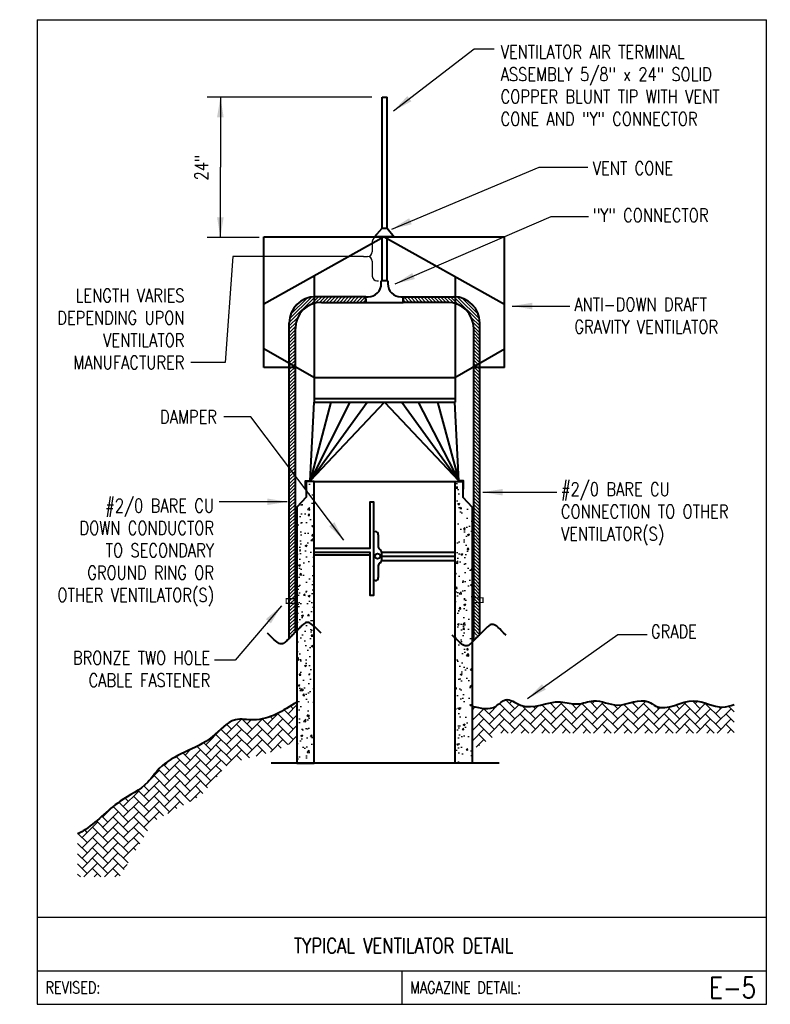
# Model space of a CAD drawing. Header units: inches. Extents: x -601.48 to -594.47, y 176.94 to 186.13.
import ezdxf
from ezdxf.enums import TextEntityAlignment as Align

# ---------------------------------------------------------------- set-up
doc = ezdxf.new("R2010")
doc.units = ezdxf.units.IN
doc.header["$MEASUREMENT"] = 0
doc.linetypes.add('HIDDEN', pattern=[0.375, 0.25, -0.125])
for name, color, linetype in [('E-ANNO-TEXT', 3, 'Continuous'), ('E-DETL', 2, 'Continuous'), ('E-DETL-FINE', 8, 'Continuous'), ('E-DETL-TEXT', 3, 'Continuous')]:
    doc.layers.add(name, color=color, linetype=linetype)
for name, color, linetype, lineweight in [('E-DETL-COND', 4, 'Continuous', 40), ('E-ELEC-LABEL', 7, 'HIDDEN', 25), ('E-ELEC-WIRE', 7, 'Continuous', 25)]:
    doc.layers.add(name, color=color, linetype=linetype, lineweight=lineweight)
doc.styles.add('Arial8', font='arial.ttf', dxfattribs={"height": 0.125})
doc.styles.add('romans', font='romans.shx', dxfattribs={"width": 0.8})
doc.styles.get("Standard").update_dxf_attribs({"font": 'romans.shx', "width": 0.8, "height": 0.125})
doc.dimstyles.new('3-16to1Dim8', dxfattribs={"dimtxt": 12, "dimasz": 0.0625, "dimexe": 0.0625, "dimexo": 0.0625, "dimgap": 0.03125, "dimtad": 1, "dimdec": 4, "dimlfac": 64, "dimzin": 3, "dimdsep": 46, "dimlunit": 4, "dimtxsty": 'Arial8', "dimcen": 0.09375, "dimclrd": 256, "dimclrt": 256, "dimadec": 0, "dimazin": 1, "dimtfac": 1, "dimtdec": 4, "dimtofl": 0, "dimtmove": 0, "dimatfit": 3, "dimfxl": 1, "dimfrac": 1, "dimtolj": 1, "dimtzin": 0, "dimlwd": -1, "dimarcsym": 0})

# ---------------------------------------------------------------- blocks, each defined once
blk = doc.blocks.new('BREAK')
at = {"color": 0, "linetype": 'Continuous', "lineweight": -2}
blk.add_lwpolyline([(0, 0.0625), (-0.0055, 0.057), (-0.0103, 0.0521), (-0.0144, 0.0479), (-0.0177, 0.0441), (-0.0205, 0.0408), (-0.0225, 0.0378), (-0.0239, 0.0351), (-0.0247, 0.0326), (-0.0249, 0.0302), (-0.0246, 0.0279), (-0.0238, 0.0257), (-0.0226, 0.0236), (-0.0211, 0.0216), (-0.0194, 0.0196), (-0.0176, 0.0176), (-0.0156, 0.0156), (-0.0137, 0.0137), (-0.0117, 0.0117), (-0.0098, 0.0098), (-0.0078, 0.0078), (-0.0059, 0.0059), (-0.0039, 0.0039), (-0.002, 0.002), (0, 0), (0.002, -0.002), (0.0039, -0.0039), (0.0059, -0.0059), (0.0078, -0.0078), (0.0098, -0.0098), (0.0117, -0.0117), (0.0137, -0.0137), (0.0156, -0.0156), (0.0176, -0.0176), (0.0194, -0.0196), (0.0211, -0.0216), (0.0226, -0.0236), (0.0238, -0.0257), (0.0246, -0.0279), (0.0249, -0.0302), (0.0247, -0.0326), (0.0239, -0.0351), (0.0225, -0.0378), (0.0205, -0.0408), (0.0177, -0.0441), (0.0144, -0.0479), (0.0103, -0.0521), (0.0055, -0.057), (0, -0.0625)], dxfattribs=at)

msp = doc.modelspace()

# ---------------------------------------------------------------- hatches: boundary and pattern name
at = {"layer": 'E-DETL-FINE', "ltscale": 100}
h = msp.add_hatch(dxfattribs=at)
h.set_pattern_fill('ANSI31', color=256, scale=0.177119, style=0)
h.set_pattern_definition([(45, (-591.395275, 184.036448), (-0.01565523, 0.01565523), [])])
edge = h.paths.add_edge_path()
edge.add_line((-598.2448, 183.5393), (-598.716, 183.5393))
edge.add_arc((-598.716, 183.2964), 0.2429, 90, 180)
edge.add_line((-598.9589, 183.2964), (-598.9589, 180.3819))
edge.add_line((-598.9589, 180.3819), (-598.902, 180.3819))
edge.add_line((-598.902, 180.3819), (-598.902, 183.2447))
edge.add_arc((-598.6591, 183.2447), 0.2429, 90, 180, ccw=False)
edge.add_line((-598.6591, 183.4876), (-598.2448, 183.4876))
edge.add_line((-598.2448, 183.4876), (-598.2448, 183.5393))
h = msp.add_hatch(dxfattribs=at)
h.set_pattern_fill('ANSI31', color=256, scale=0.177119, style=0)
h.set_pattern_definition([(135, (-604.744003, 184.036448), (0.01565523, 0.01565523), [])])
edge = h.paths.add_edge_path()
edge.add_line((-597.8945, 183.5393), (-597.4232, 183.5393))
edge.add_arc((-597.4232, 183.2964), 0.2429, 0, 90, ccw=False)
edge.add_line((-597.1803, 183.2964), (-597.1803, 180.3819))
edge.add_line((-597.1803, 180.3819), (-597.2373, 180.3819))
edge.add_line((-597.2373, 180.3819), (-597.2373, 183.2447))
edge.add_arc((-597.4802, 183.2447), 0.2429, 0, 90)
edge.add_line((-597.4802, 183.4876), (-597.8945, 183.4876))
edge.add_line((-597.8945, 183.4876), (-597.8945, 183.5393))
h = msp.add_hatch(dxfattribs=at)
h.set_pattern_fill('AR-CONC', color=256, scale=0.025303, style=0)
h.set_pattern_definition([(50, (-591.39527, 184.03645), (0.181486, -0.015878), [0.018977, -0.208747]), (355, (-591.39527, 184.03645), (-0.0351078, 0.1903247), [0.0151816, -0.1669976]), (100.4514, (-591.38015, 184.03512), (0.1463783, 0.1744466), [0.016128, -0.1774077]), (46.1842, (-591.39527, 184.08705), (0.2700405, -0.041881), [0.0284655, -0.3131205]), (96.6356, (-591.37277, 184.08356), (0.2364946, 0.246478), [0.024192, -0.2661114]), (351.1842, (-591.39527, 184.08705), (0.236494, 0.246478), [0.022772, -0.250496]), (21, (-591.36997, 184.0744), (0.1510334, -0.1018733), [0.018977, -0.208747]), (326, (-591.36997, 184.0744), (0.0615653, 0.1834823), [0.0151816, -0.1669976]), (71.4514, (-591.35739, 184.06591), (0.2125987, 0.0816088), [0.016128, -0.1774077]), (37.5, (-591.395275, 184.03645), (0.00307677, 0.08423103), [0, -0.1649734, 0, -0.1695279, 0, -0.1676302]), (7.5, (-591.395275, 184.03645), (0.0665636, 0.0997967), [0, -0.0966562, 0, -0.161178, 0, -0.0638892]), (327.5, (-591.4517, 184.03645), (0.1350713, -0.005707), [0, -0.0632567, 0, -0.1973608, 0, -0.2618826]), (317.5, (-591.477, 184.03645), (0.1475617, 0.0253292), [0, -0.0822337, 0, -0.1310678, 0, -0.1859746])])
h.paths.add_polyline_path([(-598.7272, 179.1875), (-598.7272, 181.8171), (-598.8008, 181.8171), (-598.8008, 181.6696), (-598.8868, 181.5762), (-598.8868, 179.1875)])
h.paths.add_polyline_path([(-597.4121, 181.8171), (-597.4121, 179.1875), (-597.2524, 179.1875), (-597.2524, 181.5762), (-597.3384, 181.6696), (-597.3384, 181.8171)])
h = msp.add_hatch(dxfattribs=at)
h.set_pattern_fill('AR-HBONE', color=256, scale=0.017, style=0)
h.set_pattern_definition([(45, (-606.71098, 151.375), (8e-18, 0.09616652), [0.204, -0.068]), (135, (-606.6629, 151.42308), (8e-18, 0.09616652), [0.204, -0.068])])
edge = h.paths.add_edge_path()
edge.add_line((-594.8047, 179.7348), (-594.8047, 179.4688))
edge.add_line((-594.8047, 179.4688), (-596.9922, 179.4688))
edge.add_line((-596.9922, 179.4688), (-597.2524, 179.3128))
edge.add_line((-597.2524, 179.3128), (-597.2524, 179.7202))
edge.add_spline(control_points=[(-597.2524, 179.7202), (-597.1728, 179.7), (-597.0551, 179.6702), (-596.9322, 179.8179), (-596.7264, 179.6473), (-596.4973, 179.8034), (-596.2699, 179.718), (-596.093, 179.8027), (-595.8775, 179.6758), (-595.6621, 179.8155), (-595.4596, 179.6487), (-595.2025, 179.8478), (-594.9669, 179.6829), (-594.8412, 179.7231), (-594.8047, 179.7348)], knot_values=[0, 0, 0, 0, 43.031553, 63.548097, 91.749033, 164.064467, 194.654649, 223.67462, 267.962987, 323.273306, 338.566066, 407.517924, 459.988635, 481.42544, 481.42544, 481.42544, 481.42544], degree=3, periodic=0)
h = msp.add_hatch(dxfattribs=at)
h.set_pattern_fill('AR-HBONE', color=256, scale=0.017, style=0)
h.set_pattern_definition([(45, (-606.66325, 151.375), (8e-18, 0.09616652), [0.204, -0.068]), (135, (-606.615164, 151.42308), (8e-18, 0.09616652), [0.204, -0.068])])
edge = h.paths.add_edge_path()
edge.add_line((-600.9344, 178.5267), (-600.9344, 178.1256))
edge.add_line((-600.9344, 178.1256), (-600.5434, 178.1256))
edge.add_line((-600.5434, 178.1256), (-600.2257, 178.6466))
edge.add_line((-600.2257, 178.6466), (-599.7859, 178.8827))
edge.add_line((-599.7859, 178.8827), (-599.5253, 179.1839))
edge.add_line((-599.5253, 179.1839), (-599.0773, 179.3061))
edge.add_line((-599.0773, 179.3061), (-598.8868, 179.404))
edge.add_spline(control_points=[(-598.8868, 179.7597), (-599.0156, 179.676), (-599.1935, 179.5603), (-599.5045, 179.6228), (-599.7378, 179.322), (-600.1021, 179.2644), (-600.3005, 178.9588), (-600.5898, 178.829), (-600.7744, 178.6148), (-600.917, 178.5354), (-600.9344, 178.5267)], knot_values=[0, 0, 0, 0, 84.33467, 116.5861, 168.182097, 278.784158, 311.078845, 371.058868, 456.070341, 467.531713, 467.531713, 467.531713, 467.531713], degree=3, periodic=0)

# ---------------------------------------------------------------- linework, layer by layer
at = {"layer": 'E-ANNO-TEXT', "ltscale": 100}
for p, q in [((-598.1892, 185.4021), (-599.7256, 185.4021)), ((-599.2409, 184.094), (-599.7256, 184.094)), ((-598.1839, 184.0596), (-598.1839, 183.9594)), ((-598.2644, 183.9155), (-598.2278, 183.9155)), ((-598.1839, 183.8715), (-598.1839, 183.7312)), ((-598.1399, 183.6873), (-598.1261, 183.6873))]:
    msp.add_line(p, q, dxfattribs=at)
msp.add_lwpolyline([(-598.2644, 183.9155), (-599.4857, 183.9155), (-599.5586, 182.9272), (-599.8783, 182.9272)], dxfattribs=at)
for centre, start, end in [((-598.1399, 184.0565), 90, 180), ((-598.2278, 183.9594), 270, 0), ((-598.2278, 183.8715), 0, 90), ((-598.1399, 183.7312), 180, 270)]:
    msp.add_arc(centre, 0.0439, start, end, dxfattribs=at)
at = {"layer": 'E-DETL'}
for p, q in [((-601.3125, 186.125), (-601.3125, 176.9375)), ((-601.3125, 186.125), (-594.503, 186.125)), ((-594.503, 176.9375), (-594.503, 186.125)), ((-601.3125, 177.75), (-594.503, 177.75)), ((-601.3125, 177.25), (-594.503, 177.25)), ((-597.9077, 177.25), (-597.9077, 176.9375)), ((-601.3125, 176.9375), (-594.503, 176.9375))]:
    msp.add_line(p, q, dxfattribs=at)
at = {"layer": 'E-DETL-COND', "ltscale": 100}
for p, q in [((-598.0925, 184.1798), (-598.0925, 185.4021)), ((-598.046, 184.1798), (-598.046, 185.4021)), ((-599.195, 182.8805), (-599.195, 184.1004)), ((-599.195, 184.1004), (-598.1189, 184.1004)), ((-598.1189, 184.1004), (-596.9496, 184.1004)), ((-598.0925, 183.6873), (-598.0925, 184.1004)), ((-598.046, 183.6873), (-598.046, 184.1004)), ((-598.2448, 183.5393), (-598.716, 183.5393)), ((-598.6591, 183.4876), (-598.2448, 183.4876)), ((-598.2448, 183.4876), (-598.2448, 183.5393)), ((-597.8945, 183.5393), (-597.4232, 183.5393)), ((-597.4802, 183.4876), (-597.8945, 183.4876)), ((-598.9589, 180.3578), (-598.9589, 183.2964)), ((-597.1803, 180.3869), (-597.1803, 183.2964)), ((-598.902, 180.4087), (-598.902, 183.2447)), ((-597.2373, 180.3315), (-597.2373, 183.2447)), ((-598.7272, 182.5905), (-597.4121, 182.5905)), ((-598.7272, 182.5573), (-597.4121, 182.5573)), ((-598.7272, 181.8171), (-597.4121, 181.8171)), ((-598.7272, 179.1875), (-598.7272, 181.8171)), ((-597.4121, 181.8171), (-597.4121, 179.1875)), ((-598.1276, 181.3174), (-598.1276, 181.2059)), ((-598.0974, 181.1564), (-598.0974, 181.0798)), ((-598.1276, 181.0303), (-598.1276, 180.921)), ((-598.1579, 180.8907), (-598.1727, 180.8907)), ((-596.9982, 179.1875), (-599.1264, 179.1875))]:
    msp.add_line(p, q, dxfattribs=at)
at = {"layer": 'E-DETL-COND'}
for p, q in [((-598.0925, 185.4021), (-598.046, 185.4021)), ((-598.8922, 182.8805), (-599.195, 182.8805)), ((-596.9496, 182.8805), (-597.2524, 182.8805)), ((-598.73, 182.7869), (-597.4145, 182.7869))]:
    msp.add_line(p, q, dxfattribs=at)
at = {"layer": 'E-DETL-COND', "linetype": 'Continuous'}
for p, q in [((-596.9496, 182.8805), (-596.9496, 184.1004)), ((-598.73, 182.7869), (-599.195, 183.0553)), ((-597.4145, 182.7869), (-596.9496, 183.0553))]:
    msp.add_line(p, q, dxfattribs=at)
at = {"layer": 'E-DETL-COND', "ltscale": 100}
for points in [[(-598.0925, 184.1798), (-598.046, 184.1798), (-597.9809, 184.1004), (-598.1637, 184.1004), (-598.0925, 184.1798)], [(-598.0723, 184.1004), (-599.195, 183.4718)], [(-598.0723, 184.1004), (-596.9496, 183.4711)], [(-598.7272, 183.7337), (-598.7272, 182.5573)], [(-598.0393, 183.6873), (-598.1, 183.6873)], [(-597.4117, 183.7301), (-597.4117, 182.5573)], [(-598.2448, 183.5179), (-598.2448, 183.4876)], [(-598.2448, 183.4876), (-597.8945, 183.4876)], [(-597.8945, 183.5393), (-597.8945, 183.4876)], [(-597.8945, 183.4876), (-597.8945, 183.5393)], [(-598.7627, 181.8225), (-598.7272, 182.5573)], [(-598.0696, 182.5573), (-598.7627, 181.8225), (-598.2316, 182.5573)], [(-598.3947, 182.5573), (-598.7627, 181.8225)], [(-598.5705, 182.5573), (-598.7627, 181.8225)], [(-598.0696, 182.5573), (-597.3766, 181.8225)], [(-597.9071, 182.5573), (-597.3766, 181.8225)], [(-597.7549, 182.5573), (-597.3766, 181.8225)], [(-597.5755, 182.5573), (-597.3752, 181.8225)], [(-597.3766, 181.8225), (-597.4121, 182.5573)], [(-598.8063, 181.7434), (-598.8063, 181.8225), (-598.7627, 181.8225)], [(-597.333, 181.7434), (-597.333, 181.8225), (-597.3766, 181.8225)], [(-598.7272, 181.8171), (-598.8008, 181.8171), (-598.8008, 181.6696), (-598.8868, 181.5762), (-598.8868, 179.1875)], [(-597.4121, 181.8171), (-597.3384, 181.8171), (-597.3384, 181.6696), (-597.2524, 181.5762), (-597.2524, 179.1875)], [(-598.7288, 181.1928), (-598.2026, 181.1928), (-598.2026, 181.6249), (-598.1727, 181.6249), (-598.1727, 180.7507), (-598.2026, 180.7507), (-598.2026, 181.1538), (-598.7272, 181.1538)], [(-598.7272, 181.131), (-598.2026, 181.131)], [(-598.0974, 181.1564), (-597.4121, 181.1564)], [(-598.0974, 181.1181), (-597.4121, 181.1181)], [(-598.0974, 181.0798), (-597.4121, 181.0798)], [(-598.8868, 179.1875), (-598.7272, 179.1875)], [(-597.2524, 179.1875), (-597.4121, 179.1875)]]:
    msp.add_lwpolyline(points, dxfattribs=at)
for points in [[(-598.2448, 183.5393), (-598.2215, 183.5393, 0.414214), (-598.1, 183.6608), (-598.1, 183.6873)], [(-598.0393, 183.6873), (-598.0393, 183.6608, 0.414214), (-597.9178, 183.5393), (-597.8945, 183.5393)]]:
    msp.add_lwpolyline(points, format="xyb", dxfattribs=at)
at = {"layer": 'E-DETL-COND', "ltscale": 100, "const_width": 0.0101}
for points in [[(-598.9888, 180.7226), (-598.8868, 180.7226), (-598.8868, 180.6788), (-598.9888, 180.6788)], [(-597.2524, 180.7306), (-597.1505, 180.7306), (-597.1505, 180.6868), (-597.2524, 180.6868)]]:
    msp.add_lwpolyline(points, close=True, dxfattribs=at)
at = {"layer": 'E-DETL-COND', "ltscale": 100}
msp.add_circle((-598.1342, 181.1192), 0.0248, dxfattribs=at)
for centre, radius, start, end in [((-598.716, 183.2964), 0.2429, 90, 180), ((-598.6591, 183.2447), 0.2429, 90, 180), ((-597.4802, 183.2447), 0.2429, 0, 90), ((-597.4232, 183.2964), 0.2429, 0, 90), ((-598.1579, 181.3174), 0.0304, 0, 90), ((-598.0972, 181.2059), 0.0304, 180, 242.78062), ((-598.1227, 181.1564), 0.0253, 0, 62.78062), ((-598.0972, 181.0303), 0.0304, 117.21938, 180), ((-598.1227, 181.0798), 0.0253, 297.21938, 0), ((-598.1579, 180.921), 0.0304, 270, 0)]:
    msp.add_arc(centre, radius, start, end, dxfattribs=at)
for points, knots in [([(-598.8868, 179.7597), (-599.0156, 179.676), (-599.1935, 179.5603), (-599.5045, 179.6228), (-599.7378, 179.322), (-600.1021, 179.2644), (-600.3005, 178.9588), (-600.5898, 178.829), (-600.7744, 178.6148), (-600.917, 178.5354), (-600.9344, 178.5267)], [0, 0, 0, 0, 84.33467, 116.5861, 168.182097, 278.784158, 311.078845, 371.058868, 456.070341, 467.531713, 467.531713, 467.531713, 467.531713]), ([(-597.2524, 179.7202), (-597.1728, 179.7), (-597.0551, 179.6702), (-596.9322, 179.8179), (-596.7264, 179.6473), (-596.4973, 179.8034), (-596.2699, 179.718), (-596.093, 179.8027), (-595.8775, 179.6758), (-595.6621, 179.8155), (-595.4596, 179.6487), (-595.2025, 179.8478), (-594.9669, 179.6829), (-594.8412, 179.7231), (-594.8047, 179.7348)], [0, 0, 0, 0, 43.031553, 63.548097, 91.749033, 164.064467, 194.654649, 223.67462, 267.962987, 323.273306, 338.566066, 407.517924, 459.988635, 481.42544, 481.42544, 481.42544, 481.42544])]:
    msp.add_open_spline(points, degree=3, knots=knots, dxfattribs=at)
at = {"layer": 'E-ELEC-LABEL', "ltscale": 100}
for p, q in [((-598.1261, 184.1004), (-598.1399, 184.1004)), ((-598.1399, 184.1004), (-598.1261, 184.1004))]:
    msp.add_line(p, q, dxfattribs=at)
at = {"layer": 'E-ELEC-WIRE', "ltscale": 100}
msp.add_line((-598.1727, 181.3478), (-598.1579, 181.3478), dxfattribs=at)

# ---------------------------------------------------------------- block references
at = {"layer": 'E-DETL-COND', "xscale": 4.012150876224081, "yscale": 4.012150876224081, "zscale": 4.012150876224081, "rotation": 270}
for p in [(-598.9117, 180.4008), (-597.1863, 180.3824)]:
    msp.add_blockref('BREAK', p, dxfattribs=at)

# ---------------------------------------------------------------- texts
at = {"layer": 'E-ANNO-TEXT', "ltscale": 100, "char_height": 0.125}
for s, insert, width, attachment_point in [('\\A1;VENTILATOR AIR TERMINAL\\PASSEMBLY 5/8" x 24" SOLID\\PCOPPER BLUNT TIP WITH VENT\\PCONE AND "Y" CONNECTOR', (-596.9859, 185.5113), 3.074355, 4), ('\\A1;VENT CONE', (-596.125, 184.8019), 2.047561, 1), ('\\A1;"Y" CONNECTOR', (-596.125, 184.3623), 2.142607, 1), ('LENGTH VARIES\\PDEPENDING UPON\\P VENTILATOR\\PMANUFACTURER', (-599.9375, 182.8637), 2.558037, 9), ('ANTI-DOWN DRAFT\\PGRAVITY VENTILATOR', (-596.2969, 183.531), 3.074355, 1), ('DAMPER', (-599.6345, 182.3564), 1.446755, 9), ('\\A1;#2/0 BARE CU\\PCONNECTION TO OTHER\\PVENTILATOR(S)', (-596.423, 181.8063), 3.074355, 1), ('\\A1;#2/0 BARE CU\\PDOWN CONDUCTOR\\PTO SECONDARY\\PGROUND RING OR\\POTHER VENTILATOR(S)', (-599.6617, 180.6525), 3.297868, 9), ('\\A1;GRADE', (-595.5822, 180.4785), 1.446755, 1), ('\\A1;BRONZE TWO HOLE\\PCABLE FASTENER', (-599.697, 179.8989), 3.08072, 9)]:
    msp.add_mtext(s, dxfattribs=dict(at, insert=insert, width=width, attachment_point=attachment_point))
at = {"layer": 'E-ANNO-TEXT', "ltscale": 100, "insert": (-599.7786, 184.7454), "char_height": 0.125, "attachment_point": 5, "rotation": 90}
msp.add_mtext('24"', dxfattribs=at)
at = {"layer": 'E-DETL-TEXT', "style": 'romans', "width": 0.8}
msp.add_text('TYPICAL VENTILATOR DETAIL', height=0.14, dxfattribs=at).set_placement((-597.8908, 177.4139), align=Align.CENTER)
for s, p in [('REVISED:', (-601.2352, 177.0938)), ('MAGAZINE DETAIL:', (-597.8305, 177.0938))]:
    msp.add_text(s, height=0.11, dxfattribs=at).set_placement(p, align=Align.MIDDLE_LEFT)
msp.add_text('E-5', height=0.19685, dxfattribs=at).set_placement((-594.6011, 177.0938), align=Align.MIDDLE_RIGHT)

# ---------------------------------------------------------------- leaders
at = {"layer": 'E-ANNO-TEXT', "ltscale": 100, "annotation_type": 0, "has_hookline": 1}
for points, hookline_direction, horizontal_direction in [([(-599.6021, 184.094), (-599.6021, 184.75)], 0, (0, 1, 0)), ([(-597.9862, 185.2738), (-597.233, 185.8521), (-597.0455, 185.8521)], 1, (-1, 0, 0)), ([(-599.6021, 185.4021), (-599.6021, 184.75)], 0, (0, -1, 0))]:
    msp.add_leader(points, dimstyle='3-16to1Dim8', override={"dimasz": 0.1875, "dimtad": 0, "dimclrd": 256}, dxfattribs=dict(at, hookline_direction=hookline_direction, horizontal_direction=horizontal_direction))
for points, hookline_direction in [([(-598, 184.1719), (-596.625, 184.75), (-596.1719, 184.75)], 0), ([(-597.9705, 183.6588), (-596.5144, 184.2875), (-596.1641, 184.2875)], 0), ([(-596.8783, 183.4531), (-596.3387, 183.4531)], 0), ([(-598.4495, 181.2669), (-599.3164, 182.4208), (-599.5683, 182.4208)], 1), ([(-597.153, 181.7159), (-596.4621, 181.7159)], 0), ([(-598.9772, 181.6266), (-599.6125, 181.6266)], 1), ([(-599.0327, 180.6546), (-599.4627, 180.1489), (-599.6565, 180.1489)], 1), ([(-596.7339, 179.7904), (-595.8911, 180.3881), (-595.6169, 180.3881)], 0)]:
    msp.add_leader(points, dimstyle='3-16to1Dim8', override={"dimasz": 0.1875, "dimtad": 0, "dimclrd": 256}, dxfattribs=dict(at, hookline_direction=hookline_direction))

doc.saveas('drawing.dxf')
